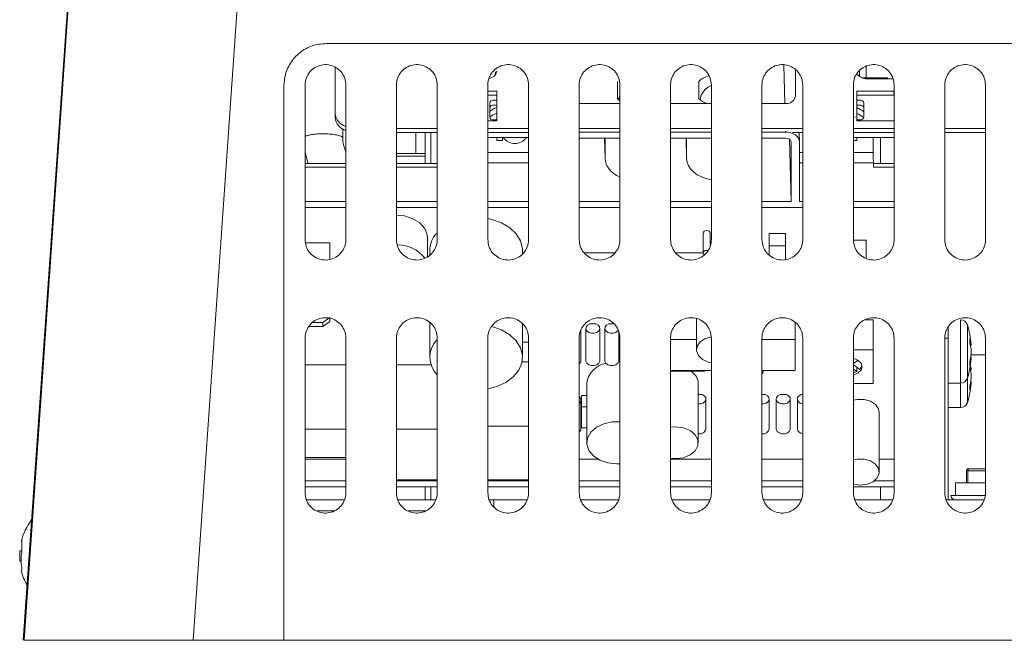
# Model space of a CAD drawing. Header units: millimetres. Extents: x 22 to 1630, y -978 to 180.
# Tile 2 of 9: x 75 to 103, y 19 to 37. Entities that reach past the tile are written whole.
import ezdxf

# ---------------------------------------------------------------- set-up
doc = ezdxf.new("R2010")
doc.units = ezdxf.units.MM

msp = doc.modelspace()

# ---------------------------------------------------------------- linework, layer by layer
at = {"color": 7, "linetype": 'Continuous', "lineweight": 15}
for p, q in [((79.8946, 18.8428), (81.7416, 45.2744)), ((76.8917, 45.0026), (75.0625, 18.8428)), ((76.9015, 44.9933), (75.0897, 18.8428)), ((120.5625, 35.8228), (83.6825, 35.8228)), ((83.9373, 35.1482), (83.9373, 33.8313)), ((97.0373, 35.0746), (97.0373, 34.3262)), ((98.8573, 35.0558), (98.8573, 34.8891)), ((88.4964, 34.9264), (88.4964, 35.0147)), ((91.9693, 34.2512), (91.9693, 34.7454)), ((94.2893, 34.2512), (94.2893, 34.7454)), ((99.6573, 34.8495), (98.9276, 34.8495)), ((99.0773, 34.8212), (99.812, 34.8212)), ((99.6573, 34.8212), (99.6573, 34.8495)), ((82.4825, 34.6228), (82.4825, 18.8428)), ((83.0825, 34.6428), (83.0825, 30.2428)), ((84.2425, 30.2428), (84.2425, 34.6428)), ((85.6825, 34.6428), (85.6825, 30.2428)), ((86.8425, 30.2428), (86.8425, 34.6428)), ((88.2825, 34.6428), (88.2825, 30.2428)), ((88.5373, 34.4677), (88.2825, 34.4677)), ((88.5373, 34.4677), (88.5373, 33.6191)), ((89.4425, 30.2428), (89.4425, 34.6428)), ((90.8825, 34.6428), (90.8825, 30.2428)), ((92.0425, 30.2428), (92.0425, 34.6428)), ((93.4825, 34.6428), (93.4825, 30.2428)), ((94.6425, 30.2428), (94.6425, 34.6428)), ((96.0825, 34.6428), (96.0825, 30.2428)), ((97.2425, 30.2428), (97.2425, 34.6428)), ((98.6825, 34.6428), (98.6825, 30.2428)), ((98.7773, 34.4677), (98.7773, 33.6191)), ((99.8373, 34.4677), (98.7773, 34.4677)), ((99.8373, 34.3545), (99.8373, 34.4677)), ((99.8425, 30.2428), (99.8425, 34.6428)), ((101.2825, 34.6428), (101.2825, 30.2428)), ((102.4425, 30.2428), (102.4425, 34.6428)), ((88.5373, 34.3545), (88.2825, 34.3545)), ((99.8373, 34.3545), (98.7773, 34.3545)), ((88.3373, 33.7323), (88.3373, 34.1282)), ((90.8825, 34.1141), (92.0425, 34.1141)), ((93.4825, 34.1141), (94.6425, 34.1141)), ((96.0825, 34.1141), (96.7373, 34.1141)), ((98.9773, 33.7323), (98.9773, 34.1282)), ((83.9373, 33.7181), (83.9373, 33.8313)), ((98.739, 33.7181), (98.7373, 33.7323)), ((84.1573, 33.1321), (84.1573, 33.3898)), ((84.1575, 33.1179), (84.1575, 33.3897)), ((84.158, 33.1067), (84.158, 33.3894)), ((86.8425, 33.407), (85.6825, 33.407)), ((88.2825, 33.6191), (88.5373, 33.6191)), ((89.4425, 33.407), (88.2825, 33.407)), ((92.0425, 33.407), (90.8825, 33.407)), ((94.6425, 33.407), (93.4825, 33.407)), ((97.2425, 33.407), (96.0825, 33.407)), ((99.8425, 33.407), (98.6825, 33.407)), ((98.7773, 33.6191), (99.8373, 33.6191)), ((102.4425, 33.407), (101.2825, 33.407)), ((86.8425, 33.2939), (85.6825, 33.2939)), ((86.2364, 33.2939), (86.2364, 32.6896)), ((86.2368, 33.2939), (86.2368, 32.6896)), ((86.2372, 33.2939), (86.2372, 32.6896)), ((86.4973, 32.4132), (86.4973, 33.2939)), ((86.6573, 32.4132), (86.6573, 33.2939)), ((89.4425, 33.2939), (88.2825, 33.2939)), ((88.2825, 33.1524), (89.4425, 33.1524)), ((88.5373, 33.0646), (88.5373, 33.1524)), ((88.5373, 33.0646), (88.6973, 33.0646)), ((88.6973, 33.0646), (88.6973, 33.1524)), ((92.0425, 33.3033), (90.8825, 33.3033)), ((92.0425, 33.1336), (90.8825, 33.1336)), ((91.6194, 32.55), (91.6052, 33.1336)), ((94.6425, 33.3033), (93.4825, 33.3033)), ((94.6425, 33.1336), (93.4825, 33.1336)), ((93.9394, 32.55), (93.9252, 33.1336)), ((96.7493, 33.3033), (96.0825, 33.3033)), ((96.7493, 33.1336), (96.0825, 33.1336)), ((96.9092, 31.3234), (96.8662, 33.0977)), ((97.2425, 33.2939), (96.9471, 33.2939)), ((97.1424, 33.2939), (97.1493, 33.0205)), ((99.8425, 33.2939), (98.6825, 33.2939)), ((99.8425, 33.1524), (98.6825, 33.1524)), ((98.6825, 33.0646), (98.7773, 33.0646)), ((98.7773, 33.1524), (98.7773, 33.0646)), ((99.2493, 32.7179), (99.2493, 33.1524)), ((99.4573, 32.4132), (99.4573, 33.1524)), ((102.4425, 33.2939), (101.2825, 33.2939)), ((96.9092, 33.0205), (96.9092, 31.3234)), ((97.1493, 33.0205), (97.1493, 31.3234)), ((83.0825, 32.7255), (83.1602, 32.4282)), ((86.4973, 32.6896), (85.6825, 32.6896)), ((85.6825, 32.6219), (86.4973, 32.6219)), ((84.2425, 32.4132), (83.0825, 32.4132)), ((86.8425, 32.4132), (85.6825, 32.4132)), ((99.2561, 32.301), (99.2528, 32.4326)), ((99.8425, 32.4132), (99.2533, 32.4132)), ((83.0825, 31.3234), (84.2425, 31.3234)), ((83.0825, 31.1537), (84.2425, 31.1537)), ((85.6825, 31.3234), (86.8425, 31.3234)), ((85.6825, 31.1537), (86.8425, 31.1537)), ((88.2825, 31.3234), (89.4425, 31.3234)), ((88.2825, 31.1537), (89.4425, 31.1537)), ((92.0425, 31.3234), (90.8825, 31.3234)), ((90.8825, 31.1537), (92.0425, 31.1537)), ((94.6425, 31.3234), (93.4825, 31.3234)), ((93.4825, 31.1537), (94.6425, 31.1537)), ((96.9092, 31.3234), (96.0825, 31.3234)), ((96.0825, 31.1537), (96.9092, 31.1537)), ((96.9131, 31.1537), (97.2425, 31.1537)), ((97.1493, 31.3234), (97.2425, 31.3234)), ((98.6825, 31.3234), (99.8425, 31.3234)), ((98.6825, 31.1537), (99.8425, 31.1537)), ((86.5692, 29.7591), (86.5692, 30.2911)), ((94.4092, 30.4325), (94.4092, 29.8668)), ((94.6092, 30.075), (94.6092, 30.4325)), ((96.2892, 30.4184), (96.7492, 30.4184)), ((96.2892, 30.4184), (96.2892, 30.0648)), ((96.7492, 30.4184), (96.7492, 30.0648)), ((83.7892, 30.1497), (83.0984, 30.1497)), ((83.7892, 29.684), (83.7892, 30.1497)), ((96.2892, 30.0648), (96.2892, 29.8105)), ((96.2892, 30.0648), (96.7492, 30.0648)), ((96.7492, 30.0648), (96.7492, 29.6706)), ((99.0492, 30.2243), (98.6856, 30.2243)), ((99.0492, 30.2243), (99.0492, 29.7243)), ((86.6292, 29.9375), (86.6292, 29.8024)), ((89.2692, 29.8312), (89.2692, 29.9375)), ((91.8987, 29.8688), (91.0225, 29.8688)), ((94.4092, 29.8688), (93.6225, 29.8688)), ((83.5892, 27.8869), (83.7892, 28.0284)), ((83.7892, 28.0284), (83.7892, 27.9152)), ((83.1961, 27.7738), (83.5892, 27.7738)), ((83.5892, 27.8869), (83.3007, 27.8869)), ((83.7892, 27.9152), (83.5892, 27.7738)), ((83.5892, 27.7738), (83.5892, 27.8869)), ((86.6292, 27.8817), (86.6292, 26.897)), ((89.2692, 26.897), (89.2692, 27.8463)), ((91.3564, 27.8445), (91.182, 27.8445)), ((91.8964, 27.8445), (91.722, 27.8445)), ((94.2192, 27.9964), (94.2192, 27.1091)), ((97.0292, 27.4061), (97.0292, 27.8817)), ((99.2492, 27.9576), (98.999, 27.9576)), ((99.2492, 27.1091), (99.2492, 27.9576)), ((101.3773, 27.4428), (101.3773, 27.7509)), ((90.9292, 26.798), (90.9292, 27.659)), ((91.0692, 27.7172), (91.0692, 26.798)), ((91.4692, 26.798), (91.4692, 27.7172)), ((91.6092, 27.7172), (91.6092, 26.798)), ((92.0092, 26.798), (92.0092, 27.636)), ((83.0825, 27.4428), (83.0825, 23.0428)), ((84.2425, 23.0428), (84.2425, 27.4428)), ((85.6825, 27.4428), (85.6825, 23.0428)), ((86.8425, 23.0428), (86.8425, 27.4428)), ((88.2825, 27.4428), (88.2825, 23.0428)), ((89.2692, 27.3212), (89.4425, 27.3212)), ((89.4425, 23.0428), (89.4425, 27.4428)), ((90.8825, 27.4428), (90.8825, 23.0428)), ((92.0425, 23.0428), (92.0425, 27.4428)), ((93.4825, 27.4428), (93.4825, 23.0428)), ((94.2192, 27.4061), (93.4825, 27.4061)), ((94.6425, 23.0428), (94.6425, 27.4428)), ((96.0825, 27.4428), (96.0825, 23.0428)), ((97.0292, 27.4061), (96.0825, 27.4061)), ((97.0292, 26.5151), (97.0292, 27.4061)), ((97.2425, 23.0428), (97.2425, 27.4428)), ((98.6825, 27.4428), (98.6825, 23.0428)), ((99.8425, 23.0428), (99.8425, 27.4428)), ((101.2825, 27.4428), (101.2825, 23.0428)), ((101.3773, 27.4428), (101.3773, 22.8428)), ((102.0324, 27.2578), (102.0323, 27.2598)), ((102.4425, 23.0428), (102.4425, 27.4428)), ((99.2492, 27.1091), (98.6825, 27.1091)), ((99.2492, 26.1474), (99.2492, 27.1091)), ((102.0286, 26.9623), (102.4425, 26.9623)), ((84.2425, 26.6848), (83.0825, 26.6848)), ((86.6638, 26.6848), (85.6825, 26.6848)), ((89.4425, 26.7697), (89.2569, 26.7697)), ((92.0444, 26.7588), (92.0024, 26.7615)), ((98.6825, 26.7191), (98.8161, 26.8136)), ((98.8627, 26.5515), (98.6825, 26.6789)), ((102.0149, 26.7292), (102.0096, 26.7657)), ((102.0323, 26.5598), (102.0276, 26.619)), ((93.4825, 26.5151), (94.6425, 26.5151)), ((93.4825, 26.499), (94.4492, 26.499)), ((94.4492, 26.5151), (94.4492, 26.499)), ((96.0825, 26.5151), (97.0292, 26.5151)), ((98.6825, 26.5589), (98.7778, 26.4915)), ((98.7778, 26.6115), (98.7778, 26.4915)), ((102.0324, 26.5578), (102.0323, 26.5598)), ((91.0992, 26.1616), (91.0992, 24.4645)), ((94.2692, 24.4645), (94.2692, 26.1616)), ((98.6825, 26.1474), (99.2492, 26.1474)), ((101.3773, 26.1628), (101.7355, 26.1628)), ((90.9492, 25.808), (91.0992, 25.808)), ((90.9492, 25.808), (90.9492, 25.4898)), ((94.2692, 25.8363), (94.3764, 25.8363)), ((96.0825, 25.8363), (96.1764, 25.8363)), ((96.602, 25.8363), (96.7764, 25.8363)), ((97.202, 25.8363), (97.2425, 25.8363)), ((90.9292, 24.8605), (90.9292, 25.6808)), ((94.4892, 24.8605), (94.4892, 25.709)), ((96.2892, 24.8605), (96.2892, 25.709)), ((96.4892, 25.709), (96.4892, 24.8605)), ((96.8892, 24.8605), (96.8892, 25.709)), ((97.0892, 25.709), (97.0892, 24.8605)), ((90.9492, 25.4898), (90.9492, 24.8924)), ((99.4192, 23.6301), (99.4192, 25.3272)), ((101.3773, 25.4628), (101.7355, 25.4628)), ((83.0825, 24.8464), (84.2425, 24.8464)), ((85.6825, 24.8464), (86.8425, 24.8464)), ((89.4425, 24.9312), (88.2825, 24.9312)), ((90.9492, 24.8924), (91.0992, 24.8924)), ((83.0825, 24.0411), (84.2425, 24.0411)), ((83.0825, 23.9978), (84.2425, 23.9978)), ((90.8825, 23.9978), (91.4136, 23.9978)), ((91.9492, 23.8635), (92.0448, 23.8673)), ((93.4825, 23.9978), (94.6425, 23.9978)), ((96.0825, 23.9978), (97.2425, 23.9978)), ((99.4192, 23.9978), (99.8425, 23.9978)), ((101.8983, 23.6628), (101.8983, 23.3228)), ((102.4425, 23.7228), (101.9769, 23.7228)), ((83.0825, 23.3756), (84.2425, 23.3756)), ((85.6825, 23.4039), (86.8425, 23.4039)), ((85.6825, 23.3756), (86.8425, 23.3756)), ((88.2825, 23.4039), (89.4425, 23.4039)), ((88.2825, 23.3756), (89.4425, 23.3756)), ((90.8825, 23.3756), (92.0425, 23.3756)), ((93.4825, 23.3756), (94.6425, 23.3756)), ((96.0825, 23.3756), (97.2425, 23.3756)), ((99.2782, 23.3756), (99.8425, 23.3756)), ((101.5907, 22.9628), (101.5907, 23.3228)), ((102.4418, 23.3228), (101.5907, 23.3228)), ((83.0825, 23.2059), (84.2425, 23.2059)), ((85.6825, 23.2059), (86.8425, 23.2059)), ((86.4973, 22.8428), (86.4973, 23.2059)), ((86.6573, 22.8428), (86.6573, 23.2059)), ((88.2825, 23.2059), (89.4425, 23.2059)), ((90.8825, 23.2059), (92.0425, 23.2059)), ((93.4825, 23.2059), (94.6425, 23.2059)), ((96.0825, 23.2059), (97.2425, 23.2059)), ((98.6825, 23.2059), (99.8425, 23.2059)), ((99.4573, 22.8428), (99.4573, 23.2059)), ((84.2003, 22.8428), (83.1195, 22.8428)), ((86.8003, 22.8428), (85.7195, 22.8428)), ((88.4573, 22.8428), (88.3195, 22.8428)), ((88.4573, 22.638), (88.4573, 22.8428)), ((89.4002, 22.8428), (88.4573, 22.8428)), ((92.0002, 22.8428), (90.9195, 22.8428)), ((94.6002, 22.8428), (93.5195, 22.8428)), ((97.2002, 22.8428), (96.1195, 22.8428)), ((99.8002, 22.8428), (98.7195, 22.8428)), ((102.4002, 22.8428), (101.3195, 22.8428)), ((101.5907, 22.9628), (101.4573, 22.9628)), ((83.9191, 22.5228), (83.4235, 22.5228)), ((86.519, 22.5228), (86.0235, 22.5228)), ((75.0193, 21.6851), (75.0193, 21.3485)), ((75.0193, 21.6851), (75.0193, 21.6537)), ((75.0193, 21.3928), (74.966, 21.3928)), ((74.966, 21.3865), (74.966, 21.3928)), ((74.966, 21.0928), (74.966, 21.3865)), ((74.966, 21.0928), (75.006, 21.0928)), ((75.0193, 20.9063), (75.0193, 20.8321)), ((79.8946, 18.8428), (82.4825, 18.8428)), ((82.4825, 18.8428), (118.3625, 18.8428))]:
    msp.add_line(p, q, dxfattribs=at)
at = {"color": 8, "linetype": 'Continuous', "lineweight": 15}
for p, q in [((96.729, 34.1141), (96.7013, 35.2134)), ((99.0453, 34.8495), (99.0453, 35.1738)), ((91.6194, 32.55), (91.6194, 33.1336)), ((93.9394, 32.55), (93.9394, 33.1336)), ((96.7493, 33.3033), (96.7486, 33.3311)), ((88.2825, 32.7179), (89.4425, 32.7179)), ((97.1493, 32.7179), (97.2425, 32.7179)), ((98.6825, 32.7179), (99.2493, 32.7179)), ((84.2425, 32.301), (83.0825, 32.301)), ((86.8425, 32.301), (85.6825, 32.301)), ((89.4425, 32.4326), (88.2825, 32.4326)), ((97.2425, 32.4326), (97.1493, 32.4326)), ((99.2528, 32.4326), (98.6825, 32.4326)), ((99.8425, 32.301), (99.2561, 32.301)), ((101.7355, 26.1628), (101.7355, 27.9628)), ((101.9262, 27.8231), (101.9262, 26.3026)), ((101.3773, 27.4428), (101.2825, 27.4428)), ((101.7355, 25.4628), (101.7355, 26.1628)), ((101.9262, 26.3026), (101.9262, 25.6026)), ((90.9492, 25.4898), (91.0992, 25.4898)), ((101.9449, 23.6628), (101.8983, 23.6628)), ((102.4425, 23.6628), (101.9449, 23.6628)), ((101.9449, 23.6628), (101.9449, 23.3228)), ((102.4327, 22.9628), (101.5907, 22.9628))]:
    msp.add_line(p, q, dxfattribs=at)
at = {"color": 7, "linetype": 'Continuous', "lineweight": 15, "flags": 128}
for points in [[(88.5373, 34.1915), (88.5032, 34.2066), (88.4573, 34.2131), (88.4114, 34.2066), (88.3724, 34.1882), (88.3464, 34.1607), (88.3373, 34.1282)], [(98.7773, 34.1915), (98.8113, 34.2066), (98.8573, 34.2131), (98.9032, 34.2066), (98.9421, 34.1882), (98.9681, 34.1607), (98.9773, 34.1282)], [(88.5373, 34.0501), (88.5032, 34.0652), (88.4573, 34.0717), (88.4114, 34.0652), (88.3724, 34.0468), (88.3464, 34.0193), (88.3373, 33.9868)], [(98.7773, 34.0501), (98.8113, 34.0652), (98.8573, 34.0717), (98.9032, 34.0652), (98.9421, 34.0468), (98.9681, 34.0193), (98.9773, 33.9868)], [(88.3373, 33.7323), (88.3464, 33.6998), (88.3724, 33.6723), (88.4114, 33.6539), (88.4573, 33.6474), (88.5032, 33.6539), (88.5373, 33.669)], [(98.9773, 33.7323), (98.9681, 33.6998), (98.9421, 33.6723), (98.9032, 33.6539), (98.8573, 33.6474), (98.8113, 33.6539), (98.7773, 33.669)], [(89.0258, 33.1524), (89.0493, 33.1519), (89.0727, 33.1524)], [(86.5692, 30.2911), (86.5599, 30.3837), (86.4861, 30.5613), (86.3445, 30.7171), (86.1466, 30.8384), (85.9084, 30.9153), (85.6839, 30.9412)], [(89.2692, 29.9375), (89.267, 29.9918), (89.2138, 30.2052), (89.0924, 30.4042), (88.9094, 30.5781), (88.6746, 30.7174), (88.4007, 30.8146), (88.2854, 30.8401)], [(94.6092, 30.4325), (94.6016, 30.4596), (94.5799, 30.4825), (94.5475, 30.4978), (94.5092, 30.5032), (94.471, 30.4978), (94.4385, 30.4825), (94.4168, 30.4596), (94.4092, 30.4325)], [(94.5437, 29.9332), (94.5092, 29.9375), (94.471, 29.9322), (94.4385, 29.9168), (94.4168, 29.8939), (94.4092, 29.8668), (94.4168, 29.8398), (94.4385, 29.8168), (94.4442, 29.8131)], [(88.2877, 25.9948), (88.5416, 26.0629), (88.7977, 26.182), (89.008, 26.3396), (89.1613, 26.5273), (89.2492, 26.7349), (89.267, 26.9513), (89.2138, 27.1647), (89.0924, 27.3637), (88.9094, 27.5375), (88.6746, 27.6768), (88.4007, 27.7741), (88.397, 27.775)], [(91.182, 27.8445), (91.117, 27.809), (91.0777, 27.7579), (91.0707, 27.7), (91.0973, 27.645), (91.1529, 27.6022), (91.2281, 27.5788), (91.3103, 27.5788), (91.3856, 27.6022), (91.4412, 27.645), (91.4677, 27.7), (91.4608, 27.7579), (91.4214, 27.809), (91.3564, 27.8445)], [(91.722, 27.8445), (91.657, 27.809), (91.6177, 27.7579), (91.6107, 27.7), (91.6373, 27.645), (91.6929, 27.6022), (91.7681, 27.5788), (91.8503, 27.5788), (91.9256, 27.6022), (91.9812, 27.645), (91.9953, 27.6654)], [(94.6357, 27.4752), (94.4702, 27.4277), (94.3263, 27.335), (94.2395, 27.2117), (94.2215, 27.0745), (94.2748, 26.9421), (94.3922, 26.8322), (94.5578, 26.7597), (94.6419, 26.7421)], [(91.0692, 26.798), (91.0707, 26.7808), (91.0973, 26.7258), (91.1529, 26.683), (91.2281, 26.6596), (91.3103, 26.6596), (91.3856, 26.683), (91.4412, 26.7258), (91.4677, 26.7808), (91.4692, 26.798)], [(91.6092, 26.798), (91.6107, 26.7808), (91.6373, 26.7258), (91.6929, 26.683), (91.7681, 26.6596), (91.8503, 26.6596), (91.9256, 26.683), (91.9812, 26.7258), (92.0077, 26.7808), (92.0092, 26.798)], [(98.6835, 26.3869), (98.707, 26.3931), (98.8238, 26.4483), (98.9018, 26.5309), (98.9292, 26.6283), (98.9018, 26.7257), (98.8238, 26.8083), (98.707, 26.8635), (98.6827, 26.8699)], [(96.1365, 26.5151), (96.1188, 26.4776), (96.0888, 26.4364)], [(98.6848, 26.4579), (98.7302, 26.4713), (98.7778, 26.4915)], [(94.3764, 25.8363), (94.4414, 25.8008), (94.4808, 25.7497), (94.4877, 25.6918), (94.4612, 25.6368), (94.4056, 25.594), (94.3303, 25.5706), (94.2692, 25.5683)], [(96.1764, 25.8363), (96.2414, 25.8008), (96.2808, 25.7497), (96.2877, 25.6918), (96.2612, 25.6368), (96.2056, 25.594), (96.1303, 25.5706), (96.0826, 25.5677)], [(96.7764, 25.8363), (96.8414, 25.8008), (96.8808, 25.7497), (96.8877, 25.6918), (96.8612, 25.6368), (96.8056, 25.594), (96.7303, 25.5706), (96.6481, 25.5706), (96.5729, 25.594), (96.5173, 25.6368), (96.4907, 25.6918), (96.4977, 25.7497), (96.537, 25.8008), (96.602, 25.8363)], [(97.2415, 25.5717), (97.1729, 25.594), (97.1173, 25.6368), (97.0907, 25.6918), (97.0977, 25.7497), (97.137, 25.8008), (97.202, 25.8363)], [(99.4192, 25.3272), (99.399, 25.4298), (99.3122, 25.5531), (99.1682, 25.6458), (98.9866, 25.6956), (98.7918, 25.6956), (98.6808, 25.6718)], [(92.0446, 25.0618), (91.8225, 25.0589), (91.5804, 25.0061), (91.3711, 24.9051), (91.2131, 24.7651), (91.1205, 24.5983), (91.1016, 24.4196), (91.158, 24.2449), (91.2847, 24.0898), (91.4704, 23.9679), (91.6987, 23.8902), (91.9492, 23.8635), (91.9492, 23.8635)], [(93.482, 24.0241), (93.6292, 24.012), (93.8481, 24.0393), (94.0406, 24.1179), (94.1835, 24.2383), (94.2595, 24.3859), (94.2595, 24.5431), (94.1835, 24.6908), (94.0406, 24.8112), (93.8481, 24.8898), (93.6292, 24.9171), (93.4793, 24.9045)], [(96.8892, 24.8605), (96.8877, 24.8433), (96.8612, 24.7883), (96.8056, 24.7455), (96.7303, 24.7221), (96.6481, 24.7221), (96.5729, 24.7455), (96.5173, 24.7883), (96.4907, 24.8433), (96.4892, 24.8605)], [(98.8892, 23.2554), (99.0807, 23.2807), (99.2463, 23.3532), (99.3637, 23.4631), (99.417, 23.5956), (99.399, 23.7327), (99.3122, 23.856), (99.1682, 23.9488), (98.9866, 23.9985), (98.7918, 23.9985), (98.6808, 23.9747)], [(101.9769, 23.7228), (101.9707, 23.7217), (101.9647, 23.7183), (101.9591, 23.7127), (101.9543, 23.7053), (101.9503, 23.6962), (101.9473, 23.6858), (101.9455, 23.6745), (101.9449, 23.6628)], [(98.6783, 23.2863), (98.6978, 23.2807), (98.8892, 23.2554)]]:
    msp.add_lwpolyline(points, dxfattribs=at)
at = {"color": 7, "linetype": 'Continuous', "lineweight": 15}
for centre, radius, start, end in [((88.2936, 35.0755), 0.2473, 276.70859, 350.17347), ((99.0478, 35.1145), 0.2947, 209.34439, 275.7301), ((94.8093, 34.1635), 0.49, 110.03593, 173.32832), ((92.4893, 34.1635), 0.49, 156.6303, 173.32832), ((96.7748, 34.3793), 0.2678, 261.95051, 348.57833), ((88.929, 33.0697), 1.0152, 112.6956, 125.65081), ((98.3759, 33.0808), 1.0024, 53.13297, 66.39441), ((84.3701, 33.8785), 0.4354, 186.23371, 252.18159), ((84.3701, 33.7654), 0.4354, 186.23371, 252.18159), ((88.9295, 32.8967), 1.0216, 112.57736, 125.4237), ((98.3749, 32.9071), 1.0097, 53.48649, 66.51673), ((89.0493, 33.3723), 0.3975, 213.58551, 326.41449), ((87.3793, 29.9208), 0.7502, 138.15004, 178.72491), ((85.7273, 29.1424), 0.9493, 36.92541, 90.91548), ((101.7355, 27.7628), 0.2, 17.52292, 90), ((99.6376, 27.1004), 2.4, 3.80796, 17.52292), ((87.3622, 26.8967), 0.7265, 138.21486, 223.04151), ((90.8095, 26.8022), 0.1198, 308.07394, 357.97883), ((91.7499, 26.0743), 0.6564, 99.55898, 172.36247), ((98.7146, 26.7086), 0.2159, 313.30193, 347.9708), ((99.6376, 27.0252), 2.4, 342.47708, 355.79876), ((99.6376, 27.0252), 2.4, 355.79876, 356.44872), ((99.6376, 27.0252), 2.4, 356.44872, 356.84456), ((93.8658, 26.1426), 0.4038, 2.69686, 61.94722), ((101.7355, 26.3628), 0.2, 270, 342.47708), ((99.6376, 26.3252), 2.4, 342.47708, 355.79876), ((99.6376, 26.3252), 2.4, 355.79876, 356.44872), ((99.6376, 26.3252), 2.4, 356.44872, 356.84456), ((90.8149, 25.6809), 0.1131, 308.66414, 52.77052), ((101.7355, 25.6628), 0.2, 270, 342.47708), ((90.8101, 24.8646), 0.1192, 309.28215, 358.044), ((94.3092, 24.8996), 0.1842, 257.46536, 347.74082), ((96.1118, 24.8982), 0.1814, 260.73109, 348.0123), ((97.2448, 24.88), 0.1568, 187.12372, 268.77288), ((101.9583, 23.6628), 0.06, 90, 180), ((101.5773, 22.9628), 0.12, 180, 270), ((76.562, 21.2805), 1.6, 141.96152, 166.41889), ((76.562, 21.2805), 1.6, 175.9747, 180), ((76.562, 21.2052), 1.6, 180, 184.0253), ((76.562, 21.2052), 1.6, 193.58883, 209.70065)]:
    msp.add_arc(centre, radius, start, end, dxfattribs=at)
for centre, major_axis, ratio, start_param, end_param in [((94.8093, 34.4983), (0.63, 0), 0.6947642, 1.9560022, 2.5417011), ((92.4893, 34.4983), (0.63, 0), 0.6947642, 3.7414842, 3.9067341), ((94.8093, 34.4983), (0.63, 0), 0.6947642, 3.7414842, 4.2129394), ((96.7492, 33.0205), (0.4001, 0.0002), 0.7071067, 6.2828807, 7.8533725), ((96.7492, 33.0205), (0.16, 0.0001), 0.7071067, 6.2828807, 7.8533725), ((92.4893, 32.5609), (0.87, 0), 0.7194494, 3.1590459, 4.1657967), ((94.8093, 32.5609), (0.87, 0), 0.7194494, 3.1590459, 4.5117801), ((99.2528, 32.5765), (-0.0025, 0.2), 0.0123407, 0.7852458, 2.3734954), ((96.9131, 31.2952), (0.2, 0.0001), 0.7071067, 4.6926606, 4.7117798)]:
    msp.add_ellipse(centre, major_axis=major_axis, ratio=ratio, start_param=start_param, end_param=end_param, dxfattribs=at)
for points, knots in [([(83.6825, 35.8228), (83.5479, 35.8096), (83.2788, 35.7833), (82.9198, 35.5774), (82.6485, 35.2742), (82.5034, 34.9367), (82.4885, 34.7128), (82.4825, 34.6228)], [0, 0, 0, 0, 0.2140162, 0.428038, 0.6419873, 0.8562019, 1, 1, 1, 1]), ([(84.2425, 34.6428), (84.236, 34.7082), (84.2231, 34.839), (84.1226, 35.013), (83.9747, 35.145), (83.7902, 35.22), (83.5918, 35.2297), (83.4016, 35.1732), (83.241, 35.0572), (83.1282, 34.895), (83.0858, 34.7479), (83.0831, 34.663), (83.0825, 34.6428)], [0, 0, 0, 0, 0.1077989, 0.2155957, 0.3234177, 0.4310894, 0.5384839, 0.6455923, 0.7525298, 0.8594836, 0.9666378, 1, 1, 1, 1]), ([(86.8425, 34.6428), (86.836, 34.7082), (86.8231, 34.839), (86.7226, 35.0129), (86.5747, 35.1449), (86.3903, 35.22), (86.1919, 35.2297), (86.0018, 35.1733), (85.8411, 35.0574), (85.7283, 34.8952), (85.6859, 34.748), (85.6831, 34.663), (85.6825, 34.6428)], [0, 0, 0, 0, 0.1077919, 0.2155826, 0.3233744, 0.4309967, 0.5383431, 0.6454273, 0.7523727, 0.8593651, 0.9665704, 1, 1, 1, 1]), ([(89.4425, 34.6428), (89.436, 34.7082), (89.4231, 34.839), (89.3227, 35.0129), (89.1748, 35.1449), (88.9903, 35.22), (88.7921, 35.2297), (88.602, 35.1734), (88.4413, 35.0576), (88.3284, 34.8953), (88.2859, 34.7481), (88.2831, 34.6631), (88.2825, 34.6428)], [0, 0, 0, 0, 0.1077822, 0.215564, 0.3233241, 0.4308973, 0.5381984, 0.6452603, 0.7522175, 0.859249, 0.9665042, 1, 1, 1, 1]), ([(92.0425, 34.6428), (92.036, 34.7082), (92.0231, 34.839), (91.9227, 35.0129), (91.7748, 35.1449), (91.5905, 35.2199), (91.3922, 35.2297), (91.2022, 35.1735), (91.0414, 35.0577), (90.9285, 34.8955), (90.8859, 34.7482), (90.8831, 34.6631), (90.8825, 34.6428)], [0, 0, 0, 0, 0.1077698, 0.2155406, 0.3232677, 0.4307917, 0.5380494, 0.6450923, 0.7520628, 0.859135, 0.9664395, 1, 1, 1, 1]), ([(94.6425, 34.6428), (94.636, 34.7082), (94.6231, 34.8389), (94.5227, 35.0129), (94.3749, 35.1448), (94.1906, 35.2199), (93.9924, 35.2298), (93.8024, 35.1736), (93.6416, 35.0579), (93.5285, 34.8957), (93.4859, 34.7483), (93.4831, 34.6631), (93.4825, 34.6428)], [0, 0, 0, 0, 0.1077552, 0.2155118, 0.3232042, 0.4306795, 0.537896, 0.6449235, 0.7519101, 0.8590227, 0.966376, 1, 1, 1, 1]), ([(97.2425, 34.6428), (97.236, 34.7082), (97.2231, 34.8389), (97.1227, 35.0128), (96.9749, 35.1448), (96.7907, 35.2199), (96.5926, 35.2298), (96.4026, 35.1737), (96.2417, 35.058), (96.1286, 34.8958), (96.0859, 34.7484), (96.0831, 34.6632), (96.0825, 34.6428)], [0, 0, 0, 0, 0.1077379, 0.2154782, 0.3231345, 0.4305613, 0.5377389, 0.6447531, 0.7517584, 0.8589127, 0.9663132, 1, 1, 1, 1]), ([(99.8425, 34.6428), (99.836, 34.7082), (99.8232, 34.8389), (99.7228, 35.0128), (99.575, 35.1447), (99.3908, 35.2198), (99.1928, 35.2298), (99.0028, 35.1738), (98.8419, 35.0582), (98.7287, 34.896), (98.6859, 34.7485), (98.6831, 34.6632), (98.6825, 34.6428)], [0, 0, 0, 0, 0.107718, 0.2154397, 0.3230574, 0.4304364, 0.537577, 0.6445812, 0.7516075, 0.858805, 0.9662519, 1, 1, 1, 1]), ([(102.4425, 34.6428), (102.436, 34.7082), (102.4232, 34.8389), (102.3228, 35.0127), (102.1751, 35.1447), (101.991, 35.2198), (101.793, 35.2298), (101.603, 35.1739), (101.442, 35.0583), (101.3288, 34.8962), (101.2859, 34.7486), (101.2831, 34.6633), (101.2825, 34.6428)], [0, 0, 0, 0, 0.1076958, 0.2153958, 0.3229744, 0.4303057, 0.5374114, 0.6444083, 0.751458, 0.8586993, 0.9661918, 1, 1, 1, 1]), ([(84.2425, 32.7482), (84.224, 32.7918), (84.1759, 32.9051), (84.1504, 33.0384), (84.1594, 33.1225), (84.1603, 33.1318)], [0, 0, 0, 0, 0.3574153, 0.9287277, 1, 1, 1, 1]), ([(83.0825, 30.2428), (83.0889, 30.1774), (83.1018, 30.0466), (83.2023, 29.8727), (83.3502, 29.7407), (83.5348, 29.6657), (83.7332, 29.656), (83.9233, 29.7124), (84.084, 29.8284), (84.1967, 29.9907), (84.2391, 30.1378), (84.2418, 30.2227), (84.2425, 30.2428)], [0, 0, 0, 0, 0.1078013, 0.2156, 0.323432, 0.4311143, 0.5385048, 0.6455977, 0.7525179, 0.8594668, 0.9666299, 1, 1, 1, 1]), ([(85.6825, 30.2428), (85.6889, 30.1774), (85.7018, 30.0467), (85.8023, 29.8727), (85.9502, 29.7407), (86.1347, 29.6657), (86.333, 29.656), (86.5231, 29.7124), (86.6838, 29.8283), (86.7966, 29.9905), (86.8391, 30.1377), (86.8418, 30.2226), (86.8425, 30.2428)], [0, 0, 0, 0, 0.1077947, 0.2155879, 0.3233903, 0.4310216, 0.538364, 0.6454319, 0.7523615, 0.8593497, 0.9665637, 1, 1, 1, 1]), ([(88.2825, 30.2428), (88.2889, 30.1775), (88.3018, 30.0467), (88.4023, 29.8728), (88.5502, 29.7408), (88.7346, 29.6657), (88.9329, 29.656), (89.1229, 29.7123), (89.2837, 29.8281), (89.3965, 29.9903), (89.4391, 30.1376), (89.4418, 30.2226), (89.4425, 30.2428)], [0, 0, 0, 0, 0.1077853, 0.2155703, 0.3233413, 0.4309224, 0.5382194, 0.6452646, 0.7522064, 0.8592341, 0.9664992, 1, 1, 1, 1]), ([(90.8825, 30.2428), (90.8889, 30.1775), (90.9018, 30.0467), (91.0022, 29.8728), (91.1501, 29.7408), (91.3345, 29.6657), (91.5327, 29.6559), (91.7227, 29.7122), (91.8835, 29.828), (91.9965, 29.9902), (92.039, 30.1375), (92.0418, 30.2226), (92.0425, 30.2428)], [0, 0, 0, 0, 0.1077738, 0.2155478, 0.3232857, 0.4308172, 0.5380699, 0.6450967, 0.7520524, 0.8591211, 0.9664353, 1, 1, 1, 1]), ([(93.4825, 30.2428), (93.4889, 30.1775), (93.5018, 30.0467), (93.6022, 29.8728), (93.7501, 29.7408), (93.9344, 29.6658), (94.1325, 29.6559), (94.3226, 29.7121), (94.4834, 29.8278), (94.5964, 29.99), (94.639, 30.1374), (94.6418, 30.2225), (94.6425, 30.2428)], [0, 0, 0, 0, 0.1077597, 0.2155206, 0.3232236, 0.430706, 0.5379164, 0.6449273, 0.7518997, 0.8590105, 0.966373, 1, 1, 1, 1]), ([(96.0825, 30.2428), (96.0889, 30.1775), (96.1018, 30.0467), (96.2022, 29.8729), (96.35, 29.7409), (96.5343, 29.6658), (96.7324, 29.6559), (96.9224, 29.712), (97.0832, 29.8277), (97.1963, 29.9898), (97.239, 30.1373), (97.2418, 30.2225), (97.2425, 30.2428)], [0, 0, 0, 0, 0.1077432, 0.2154881, 0.3231545, 0.4305881, 0.537759, 0.6447566, 0.751748, 0.8589015, 0.9663119, 1, 1, 1, 1]), ([(98.6825, 30.2428), (98.6889, 30.1775), (98.7018, 30.0468), (98.8022, 29.8729), (98.9499, 29.7409), (99.1341, 29.6658), (99.3322, 29.6559), (99.5222, 29.7119), (99.6831, 29.8275), (99.7962, 29.9897), (99.839, 30.1372), (99.8418, 30.2225), (99.8425, 30.2428)], [0, 0, 0, 0, 0.1077236, 0.2154505, 0.3230792, 0.4304639, 0.5375971, 0.6445843, 0.7515975, 0.8587951, 0.9662518, 1, 1, 1, 1]), ([(101.2825, 30.2428), (101.2889, 30.1775), (101.3018, 30.0468), (101.4021, 29.8729), (101.5499, 29.741), (101.734, 29.6659), (101.932, 29.6559), (102.122, 29.7118), (102.2829, 29.8273), (102.3962, 29.9895), (102.439, 30.1371), (102.4418, 30.2224), (102.4425, 30.2428)], [0, 0, 0, 0, 0.1077023, 0.215408, 0.3229972, 0.4303337, 0.5374311, 0.6444112, 0.7514482, 0.8586902, 0.9661934, 1, 1, 1, 1]), ([(84.2425, 27.4428), (84.236, 27.5082), (84.2231, 27.639), (84.1226, 27.813), (83.9747, 27.945), (83.7902, 28.02), (83.5918, 28.0297), (83.4016, 27.9732), (83.241, 27.8572), (83.1282, 27.695), (83.0858, 27.5479), (83.0831, 27.463), (83.0825, 27.4428)], [0, 0, 0, 0, 0.1077991, 0.2155959, 0.3234176, 0.4310891, 0.5384827, 0.645591, 0.7525285, 0.8594829, 0.9666369, 1, 1, 1, 1]), ([(86.8425, 27.4428), (86.836, 27.5082), (86.8231, 27.639), (86.7226, 27.8129), (86.5747, 27.9449), (86.3903, 28.02), (86.1919, 28.0297), (86.0018, 27.9733), (85.8411, 27.8574), (85.7283, 27.6952), (85.6859, 27.548), (85.6831, 27.463), (85.6825, 27.4428)], [0, 0, 0, 0, 0.1077919, 0.2155827, 0.3233743, 0.4309963, 0.5383427, 0.6454259, 0.7523722, 0.8593645, 0.9665698, 1, 1, 1, 1]), ([(89.4425, 27.4428), (89.436, 27.5082), (89.4231, 27.639), (89.3227, 27.8129), (89.1748, 27.9449), (88.9903, 28.02), (88.7921, 28.0297), (88.602, 27.9734), (88.4413, 27.8575), (88.3284, 27.6953), (88.2859, 27.5481), (88.2831, 27.4631), (88.2825, 27.4428)], [0, 0, 0, 0, 0.1077822, 0.2155642, 0.3233239, 0.4308971, 0.5381981, 0.6452599, 0.7522166, 0.8592483, 0.9665038, 1, 1, 1, 1]), ([(92.0425, 27.4428), (92.036, 27.5082), (92.0231, 27.639), (91.9227, 27.8129), (91.7748, 27.9449), (91.5905, 28.0199), (91.3922, 28.0297), (91.2022, 27.9735), (91.0414, 27.8577), (90.9285, 27.6955), (90.8859, 27.5482), (90.8831, 27.4631), (90.8825, 27.4428)], [0, 0, 0, 0, 0.10776995, 0.21554072, 0.32326752, 0.43079114, 0.53804875, 0.64509182, 0.75206263, 0.85913407, 0.96643893, 1, 1, 1, 1]), ([(94.6425, 27.4428), (94.636, 27.5082), (94.6231, 27.6389), (94.5227, 27.8129), (94.3749, 27.9448), (94.1906, 28.0199), (93.9924, 28.0298), (93.8024, 27.9736), (93.6416, 27.8579), (93.5285, 27.6957), (93.4859, 27.5483), (93.4831, 27.4631), (93.4825, 27.4428)], [0, 0, 0, 0, 0.1077552, 0.2155119, 0.3232043, 0.4306791, 0.5378956, 0.6449229, 0.7519094, 0.8590223, 0.9663754, 1, 1, 1, 1]), ([(97.2425, 27.4428), (97.236, 27.5082), (97.2231, 27.6389), (97.1227, 27.8128), (96.9749, 27.9448), (96.7907, 28.0199), (96.5926, 28.0298), (96.4026, 27.9737), (96.2417, 27.858), (96.1286, 27.6958), (96.0859, 27.5484), (96.0831, 27.4632), (96.0825, 27.4428)], [0, 0, 0, 0, 0.1077381, 0.2154784, 0.3231342, 0.4305609, 0.5377385, 0.6447526, 0.7517576, 0.8589124, 0.966313, 1, 1, 1, 1]), ([(99.8425, 27.4428), (99.836, 27.5082), (99.8232, 27.6389), (99.7228, 27.8128), (99.575, 27.9447), (99.3908, 28.0198), (99.1928, 28.0298), (99.0028, 27.9738), (98.8419, 27.8582), (98.7287, 27.696), (98.6859, 27.5485), (98.6831, 27.4632), (98.6825, 27.4428)], [0, 0, 0, 0, 0.1077182, 0.2154398, 0.3230575, 0.4304365, 0.537577, 0.644581, 0.7516072, 0.8588048, 0.9662517, 1, 1, 1, 1]), ([(102.4425, 27.4428), (102.436, 27.5082), (102.4232, 27.6389), (102.3228, 27.8127), (102.1751, 27.9447), (101.991, 28.0198), (101.793, 28.0298), (101.603, 27.9739), (101.442, 27.8583), (101.3288, 27.6962), (101.2859, 27.5486), (101.2831, 27.4633), (101.2825, 27.4428)], [0, 0, 0, 0, 0.10769597, 0.21539611, 0.32297427, 0.43030557, 0.53741128, 0.64440813, 0.75145766, 0.85869912, 0.96619179, 1, 1, 1, 1]), ([(102.0313, 27.2577), (102.0278, 27.2882), (102.0209, 27.3471), (102.007, 27.4056), (102.0003, 27.4339)], [0, 0, 0, 0, 0.5155888, 1, 1, 1, 1]), ([(102.0003, 27.3014), (102.007, 27.2731), (102.0209, 27.2147), (102.0278, 27.1557), (102.0313, 27.1253)], [0, 0, 0, 0, 0.484409, 1, 1, 1, 1]), ([(102.0339, 27.2327), (102.0339, 27.2325), (102.0338, 27.2319), (102.0329, 27.2415), (102.0318, 27.2531), (102.0313, 27.2577)], [0, 0, 0, 0, 0.2452779, 0.6962024, 1, 1, 1, 1]), ([(102.0313, 26.984), (102.0278, 26.951), (102.0209, 26.8869), (102.007, 26.8235), (102.0003, 26.7928)], [0, 0, 0, 0, 0.5155883, 1, 1, 1, 1]), ([(102.0313, 27.1253), (102.032, 27.1169), (102.0333, 27.1001), (102.0341, 27.0673), (102.0339, 27.0334), (102.0329, 27.0045), (102.0318, 26.9899), (102.0313, 26.984)], [0, 0, 0, 0, 0.2140424, 0.4283628, 0.6422584, 0.8560015, 1, 1, 1, 1]), ([(102.0003, 26.6708), (102.007, 26.7016), (102.0209, 26.765), (102.0278, 26.8291), (102.0313, 26.8621)], [0, 0, 0, 0, 0.4844092, 1, 1, 1, 1]), ([(102.0313, 26.5577), (102.0278, 26.5882), (102.0209, 26.6471), (102.007, 26.7056), (102.0003, 26.7339)], [0, 0, 0, 0, 0.5155858, 1, 1, 1, 1]), ([(102.0313, 26.8621), (102.032, 26.8695), (102.0333, 26.8842), (102.034, 26.8942), (102.0339, 26.8933), (102.0339, 26.893)], [0, 0, 0, 0, 0.4069447, 0.8143896, 1, 1, 1, 1]), ([(102.0003, 26.6014), (102.007, 26.5731), (102.0209, 26.5147), (102.0278, 26.4557), (102.0313, 26.4253)], [0, 0, 0, 0, 0.4844092, 1, 1, 1, 1]), ([(102.0339, 26.5327), (102.0339, 26.5325), (102.0338, 26.5319), (102.0329, 26.5415), (102.0318, 26.5531), (102.0313, 26.5577)], [0, 0, 0, 0, 0.2452773, 0.6962194, 1, 1, 1, 1]), ([(102.0313, 26.4253), (102.032, 26.4169), (102.0333, 26.4001), (102.0341, 26.3673), (102.0339, 26.3334), (102.0329, 26.3045), (102.0318, 26.2899), (102.0313, 26.284)], [0, 0, 0, 0, 0.2140352, 0.4283573, 0.6422515, 0.8559987, 1, 1, 1, 1]), ([(102.0313, 26.284), (102.0278, 26.251), (102.0209, 26.1869), (102.007, 26.1235), (102.0003, 26.0928)], [0, 0, 0, 0, 0.5155865, 1, 1, 1, 1]), ([(102.0003, 25.9708), (102.007, 26.0016), (102.0209, 26.065), (102.0278, 26.1291), (102.0313, 26.1621)], [0, 0, 0, 0, 0.484413, 1, 1, 1, 1]), ([(102.0313, 26.1621), (102.032, 26.1695), (102.0333, 26.1842), (102.034, 26.1942), (102.0339, 26.1933), (102.0339, 26.193)], [0, 0, 0, 0, 0.4069357, 0.8143744, 1, 1, 1, 1]), ([(83.0825, 23.0428), (83.0889, 22.9774), (83.1018, 22.8466), (83.2023, 22.6727), (83.3502, 22.5407), (83.5348, 22.4657), (83.7332, 22.456), (83.9233, 22.5124), (84.084, 22.6284), (84.1967, 22.7907), (84.2391, 22.9378), (84.2418, 23.0227), (84.2425, 23.0428)], [0, 0, 0, 0, 0.1078011, 0.2155997, 0.3234319, 0.4311132, 0.5385045, 0.6455966, 0.7525168, 0.8594664, 0.9666295, 1, 1, 1, 1]), ([(85.6825, 23.0428), (85.6889, 22.9774), (85.7018, 22.8467), (85.8023, 22.6727), (85.9502, 22.5407), (86.1347, 22.4657), (86.333, 22.456), (86.5231, 22.5124), (86.6838, 22.6283), (86.7966, 22.7905), (86.8391, 22.9377), (86.8418, 23.0226), (86.8425, 23.0428)], [0, 0, 0, 0, 0.1077945, 0.2155878, 0.32339, 0.4310205, 0.5383637, 0.6454309, 0.7523605, 0.8593492, 0.9665635, 1, 1, 1, 1]), ([(88.2825, 23.0428), (88.2889, 22.9775), (88.3018, 22.8467), (88.4023, 22.6728), (88.5502, 22.5408), (88.7346, 22.4657), (88.9329, 22.456), (89.1229, 22.5123), (89.2837, 22.6281), (89.3965, 22.7903), (89.4391, 22.9376), (89.4418, 23.0226), (89.4425, 23.0428)], [0, 0, 0, 0, 0.1077852, 0.21557, 0.3233411, 0.4309222, 0.5382184, 0.6452644, 0.7522055, 0.859234, 0.9664989, 1, 1, 1, 1]), ([(90.8825, 23.0428), (90.8889, 22.9775), (90.9018, 22.8467), (91.0022, 22.6728), (91.1501, 22.5408), (91.3345, 22.4657), (91.5327, 22.4559), (91.7227, 22.5122), (91.8835, 22.628), (91.9965, 22.7902), (92.039, 22.9375), (92.0418, 23.0226), (92.0425, 23.0428)], [0, 0, 0, 0, 0.1077737, 0.2155477, 0.3232854, 0.4308169, 0.5380693, 0.6450961, 0.7520518, 0.8591211, 0.9664354, 1, 1, 1, 1]), ([(93.4825, 23.0428), (93.4889, 22.9775), (93.5018, 22.8467), (93.6022, 22.6728), (93.7501, 22.5408), (93.9344, 22.4658), (94.1325, 22.4559), (94.3226, 22.5121), (94.4834, 22.6278), (94.5964, 22.79), (94.639, 22.9374), (94.6418, 23.0225), (94.6425, 23.0428)], [0, 0, 0, 0, 0.1077595, 0.2155204, 0.323223, 0.4307055, 0.5379163, 0.6449269, 0.7518992, 0.8590102, 0.9663731, 1, 1, 1, 1]), ([(96.0825, 23.0428), (96.0889, 22.9775), (96.1018, 22.8467), (96.2022, 22.6729), (96.35, 22.5409), (96.5343, 22.4658), (96.7324, 22.4559), (96.9224, 22.512), (97.0832, 22.6277), (97.1963, 22.7898), (97.239, 22.9373), (97.2418, 23.0225), (97.2425, 23.0428)], [0, 0, 0, 0, 0.1077429, 0.2154879, 0.3231543, 0.4305879, 0.5377587, 0.6447562, 0.7517477, 0.8589015, 0.966312, 1, 1, 1, 1]), ([(98.6825, 23.0428), (98.6889, 22.9775), (98.7018, 22.8468), (98.8022, 22.6729), (98.9499, 22.5409), (99.1341, 22.4658), (99.3322, 22.4559), (99.5222, 22.5119), (99.6831, 22.6275), (99.7962, 22.7897), (99.839, 22.9372), (99.8418, 23.0225), (99.8425, 23.0428)], [0, 0, 0, 0, 0.1077237, 0.2154505, 0.3230791, 0.4304639, 0.537597, 0.6445844, 0.7515975, 0.858795, 0.9662521, 1, 1, 1, 1]), ([(101.2825, 23.0428), (101.2889, 22.9775), (101.3018, 22.8468), (101.4021, 22.6729), (101.5499, 22.541), (101.734, 22.4659), (101.932, 22.4559), (102.122, 22.5118), (102.2829, 22.6273), (102.3962, 22.7895), (102.439, 22.9371), (102.4418, 23.0224), (102.4425, 23.0428)], [0, 0, 0, 0, 0.107702, 0.215408, 0.3229971, 0.4303336, 0.5374311, 0.6444111, 0.7514483, 0.8586905, 0.9661934, 1, 1, 1, 1]), ([(75.0897, 18.8428), (75.107, 18.8428), (75.1414, 18.8428), (75.369, 18.8428), (75.723, 18.8428), (76.2009, 18.8428), (76.7902, 18.8428), (77.4703, 18.8428), (78.2255, 18.8428), (79.0396, 18.8428), (79.6067, 18.8428), (79.8946, 18.8428)], [0, 0, 0, 0, 0.110904, 0.2218057, 0.3327242, 0.4436416, 0.5542871, 0.6649329, 0.7754798, 0.8860285, 1, 1, 1, 1])]:
    msp.add_open_spline(points, degree=3, knots=knots, dxfattribs=at)
at = {"color": 8, "linetype": 'Continuous', "lineweight": 15}
msp.add_open_spline([(83.0825, 33.1789), (83.1037, 33.1882), (83.1483, 33.208), (83.2725, 33.2334), (83.4302, 33.2502), (83.609, 33.2553), (83.7817, 33.249), (83.9447, 33.2302), (84.0695, 33.201), (84.1447, 33.1669), (84.1527, 33.1431), (84.1564, 33.1321)], degree=3, knots=[0, 0, 0, 0, 0.09399216, 0.19746815, 0.32829203, 0.43168721, 0.54571645, 0.66595192, 0.78624951, 0.90042917, 1, 1, 1, 1], dxfattribs=at)
at = {"color": 7, "linetype": 'Continuous', "lineweight": 15}
for points in [[(102.0003, 27.4339), (102.0011, 27.4118), (102.0027, 27.3677), (102.0011, 27.3235), (102.0003, 27.3014)], [(102.0003, 26.7928), (102.0011, 26.7724), (102.0027, 26.7318), (102.0011, 26.6912), (102.0003, 26.6708)], [(102.0003, 26.0928), (102.0011, 26.0724), (102.0027, 26.0318), (102.0011, 25.9912), (102.0003, 25.9708)], [(75.0193, 21.3485), (75.0114, 21.2748), (74.9957, 21.1274), (75.0114, 20.98), (75.0193, 20.9063)]]:
    msp.add_open_spline(points, degree=3, dxfattribs=at)

doc.saveas('drawing.dxf')
